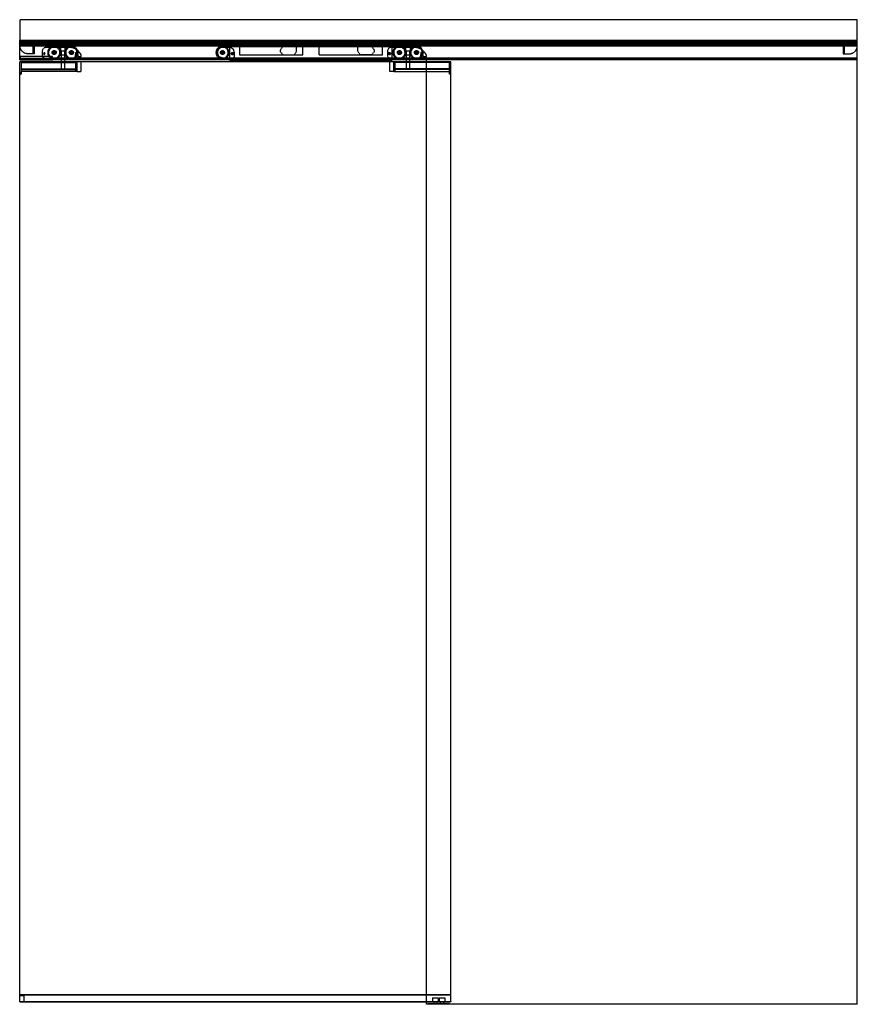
# Model space of a CAD drawing. Header units: millimetres. Extents: x 0 to 2050, y 0 to 2410.
import ezdxf

# ---------------------------------------------------------------- set-up
doc = ezdxf.new("R2010")
doc.units = ezdxf.units.MM
doc.header["$LTSCALE"] = 10
doc.linetypes.add('ALLCAD_Strich', pattern=[0.2, 0.15, -0.05])
doc.layers.add('BESCH_KONT_sich_schn_ansi_2d', color=40, linetype='Continuous')

msp = doc.modelspace()

# ---------------------------------------------------------------- linework, layer by layer
at = {"layer": 'BESCH_KONT_sich_schn_ansi_2d', "linetype": 'ALLCAD_Strich', "extrusion": (0, 1, -2.22045e-16)}
for p, q in [((2050, 2410), (0, 2410)), ((0, 2410), (0, 2360)), ((2050, 2360), (2050, 2410)), ((0, 2312.5), (0, 2360)), ((0, 2360), (2050, 2360)), ((0, 2358), (2050, 2358)), ((0, 2357), (2050, 2357)), ((0, 2356.5), (2050, 2356.5)), ((0, 2355.5), (0, 2355.5)), ((0, 2355.5), (0, 2355.5)), ((0, 2355.5), (0, 2355.5)), ((0, 2355.5), (0, 2355.5)), ((0, 2355.5), (0, 2355.5)), ((0, 2355.5), (0, 2355.5)), ((0, 2355.5), (0, 2355.5)), ((0, 2355.5), (0, 2355.5)), ((0, 2355.5), (0, 2355.5)), ((0, 2355.5), (0, 2355.5)), ((0, 2355.5), (0, 2355.5)), ((0, 2355.5), (0, 2355.5)), ((0, 2355.5), (0, 2355.5)), ((0, 2355.5), (0, 2355.5)), ((0, 2355.5), (0, 2355.5)), ((0, 2355.5), (0, 2355.5)), ((0, 2355.5), (0, 2355.5)), ((0, 2355.5), (0, 2355.5)), ((0, 2355.5), (0, 2355.5)), ((0, 2355.5), (0, 2355.5)), ((0, 2355.5), (0, 2355.5)), ((0, 2355.5), (0, 2355.5)), ((0, 2355.5), (0, 2355.5)), ((0, 2355.5), (2050, 2355.5)), ((253.9, 2354.5), (0, 2354.5)), ((2050, 2353.5), (0, 2353.5)), ((0, 2352.5), (2050, 2352.5)), ((0, 2351), (0, 2351)), ((0, 2351), (0, 2351)), ((0, 2351), (0, 2351)), ((0, 2351), (0, 2351)), ((0, 2351), (0, 2351)), ((0, 2351), (0, 2351)), ((0, 2351), (0, 2351)), ((0, 2351), (0, 2351)), ((0, 2351), (0, 2351)), ((0, 2351), (0, 2351)), ((0, 2351), (0, 2351)), ((0, 2351), (0, 2351)), ((0, 2351), (0, 2351)), ((0, 2351), (0, 2351)), ((0, 2351), (0, 2351)), ((0, 2351), (0, 2351)), ((32.5, 2351), (0, 2351)), ((0, 2351), (0, 2351)), ((0, 2351), (0, 2351)), ((0, 2351), (0, 2351)), ((0, 2351), (0, 2351)), ((0, 2351), (0, 2351)), ((0, 2351), (0, 2351)), ((0, 2351), (0, 2351)), ((0, 2349.5), (2050, 2349.5)), ((0, 2349), (2050, 2349)), ((0, 2348), (2050, 2348)), ((0, 2347.5), (2050, 2347.5)), ((0, 2346), (2050, 2346)), ((4, 2356.5), (4, 2354.5)), ((10, 2354.5), (4, 2354.5)), ((4.5, 2351), (4.5, 2350.5)), ((4.5, 2350.5), (9.5, 2350.5)), ((5, 2356.5), (5, 2351)), ((5, 2356.5), (5, 2354.5)), ((5, 2353.5), (5, 2351)), ((9, 2356.5), (9, 2351)), ((9, 2356.5), (9, 2354.5)), ((9, 2353.5), (9, 2351)), ((9.5, 2351), (9.5, 2350.5)), ((10, 2354.5), (10, 2356.5)), ((25, 2356.5), (25, 2354.5)), ((31, 2354.5), (25, 2354.5)), ((25.5, 2351), (25.5, 2350.5)), ((25.5, 2350.5), (30.5, 2350.5)), ((26, 2356.5), (26, 2351)), ((26, 2356.5), (26, 2354.5)), ((26, 2353.5), (26, 2351)), ((30, 2356.5), (30, 2351)), ((30, 2356.5), (30, 2354.5)), ((30, 2353.5), (30, 2351)), ((30.5, 2351), (30.5, 2350.5)), ((31, 2354.5), (31, 2356.5)), ((32.5, 2326.5), (32.5, 2351)), ((35, 2353.5), (35, 2326.5)), ((100, 2342), (64.5, 2342)), ((98.5, 2334), (98.5, 2342)), ((100, 2334), (100, 2342)), ((110, 2342), (100, 2342)), ((110, 2342), (110, 2334)), ((121.5, 2342), (110, 2342)), ((111.5, 2334), (111.5, 2342)), ((252, 2356.5), (252, 2354.5)), ((252.6, 2356.5), (252.6, 2354.5)), ((253.9, 2354.5), (254, 2354.5)), ((254, 2356.5), (254, 2354.5)), ((316, 2354.5), (254, 2354.5)), ((255.1, 2356.5), (255.1, 2354.5)), ((255.5, 2356.5), (255.5, 2354.5)), ((256, 2351.5), (255.5, 2354.5)), ((260, 2351.5), (256, 2351.5)), ((258, 2356.5), (258, 2351.5)), ((260, 2354.5), (260, 2351.5)), ((260, 2351.5), (262, 2351.5)), ((262, 2356.5), (262, 2351.5)), ((263, 2351.2), (264.2, 2350.6)), ((265.2, 2350.3), (266.4, 2350.3)), ((266.4, 2350.3), (265.8, 2347.7)), ((265.8, 2347.7), (265.8, 2346.7)), ((270, 2346.5), (265.8, 2346.5)), ((270, 2348.9), (270, 2348.9)), ((270, 2348.9), (270, 2348.9)), ((270, 2348.9), (270, 2348.9)), ((270, 2348.9), (270, 2348.9)), ((270, 2348.9), (270, 2348.9)), ((270, 2348.9), (270, 2348.9)), ((270, 2348.9), (270, 2348.9)), ((270, 2348.9), (270, 2348.9)), ((270, 2348.9), (270, 2348.9)), ((270, 2346.7), (270, 2348.9)), ((270, 2348.9), (270, 2348.9)), ((270, 2348.9), (270, 2348.9)), ((270, 2348.9), (270, 2348.9)), ((270, 2348.9), (270, 2348.9)), ((270, 2348.9), (270, 2348.9)), ((270, 2348.9), (270, 2348.9)), ((270, 2348.9), (270, 2348.9)), ((270, 2348.9), (270, 2348.9)), ((270, 2348.9), (270, 2348.9)), ((271, 2349.9), (273.6, 2349.9)), ((274.3, 2349.6), (277.7, 2346.5)), ((278.6, 2346.5), (277.7, 2346.5)), ((278.8, 2347), (278.8, 2351)), ((279.3, 2351.5), (290.7, 2351.5)), ((291.2, 2351), (291.2, 2347)), ((292.3, 2346.5), (291.4, 2346.5)), ((292.3, 2346.5), (295.7, 2349.6)), ((296.4, 2349.9), (299, 2349.9)), ((300, 2348.9), (300, 2346.7)), ((304.2, 2346.5), (300, 2346.5)), ((303.6, 2350.3), (304.8, 2350.3)), ((304.2, 2347.7), (303.6, 2350.3)), ((304.2, 2346.7), (304.2, 2347.7)), ((305.8, 2350.6), (307, 2351.2)), ((308, 2356.5), (308, 2351.5)), ((308, 2351.5), (310, 2351.5)), ((310, 2354.5), (310, 2351.5)), ((314, 2351.5), (310, 2351.5)), ((312, 2356.5), (312, 2351.5)), ((314.5, 2354.5), (314, 2351.5)), ((314.5, 2356.5), (314.5, 2354.5)), ((314.9, 2356.5), (314.9, 2354.5)), ((316, 2356.5), (316, 2354.5)), ((316, 2354.5), (316.1, 2354.5)), ((1386.9, 2354.5), (316.1, 2354.5)), ((317.4, 2356.5), (317.4, 2354.5)), ((318, 2356.5), (318, 2354.5)), ((512.5, 2342), (496, 2342)), ((513.5, 2343.5), (513.5, 2312.5)), ((911.5, 2343.5), (513.5, 2343.5)), ((537.5, 2343.5), (537.5, 2324)), ((648.5, 2350), (637.5, 2336)), ((650.5, 2350), (648.5, 2350)), ((650.5, 2343.5), (650.5, 2350)), ((663.5, 2350), (663.5, 2343.5)), ((677.5, 2350), (663.5, 2350)), ((677.5, 2332), (677.5, 2350)), ((692.5, 2324), (692.5, 2343.5)), ((732.5, 2324), (732.5, 2343.5)), ((827.5, 2332), (827.5, 2350)), ((827.5, 2350), (841.5, 2350)), ((841.5, 2350), (841.5, 2343.5)), ((854.5, 2350), (856.5, 2350)), ((854.5, 2343.5), (854.5, 2350)), ((856.5, 2350), (867.5, 2336)), ((887.5, 2324), (887.5, 2343.5)), ((911.5, 2342), (909.5, 2342)), ((945, 2342), (909.5, 2342)), ((911.5, 2312.5), (911.5, 2343.5)), ((943.5, 2334), (943.5, 2342)), ((945, 2334), (945, 2342)), ((955, 2342), (945, 2342)), ((955, 2342), (955, 2334)), ((966.5, 2342), (955, 2342)), ((956.5, 2334), (956.5, 2342)), ((1385, 2356.5), (1385, 2354.5)), ((1385.6, 2356.5), (1385.6, 2354.5)), ((1386.9, 2354.5), (1387, 2354.5)), ((1387, 2356.5), (1387, 2354.5)), ((1449, 2354.5), (1387, 2354.5)), ((1388.1, 2356.5), (1388.1, 2354.5)), ((1388.5, 2356.5), (1388.5, 2354.5)), ((1389, 2351.5), (1388.5, 2354.5)), ((1393, 2351.5), (1389, 2351.5)), ((1391, 2356.5), (1391, 2351.5)), ((1393, 2354.5), (1393, 2351.5)), ((1393, 2351.5), (1395, 2351.5)), ((1395, 2356.5), (1395, 2351.5)), ((1396, 2351.2), (1397.2, 2350.6)), ((1398.2, 2350.3), (1399.4, 2350.3)), ((1399.4, 2350.3), (1398.8, 2347.7)), ((1398.8, 2347.7), (1398.8, 2346.7)), ((1403, 2346.5), (1398.8, 2346.5)), ((1403, 2348.9), (1403, 2348.9)), ((1403, 2348.9), (1403, 2348.9)), ((1403, 2348.9), (1403, 2348.9)), ((1403, 2348.9), (1403, 2348.9)), ((1403, 2348.9), (1403, 2348.9)), ((1403, 2348.9), (1403, 2348.9)), ((1403, 2348.9), (1403, 2348.9)), ((1403, 2348.9), (1403, 2348.9)), ((1403, 2348.9), (1403, 2348.9)), ((1403, 2346.7), (1403, 2348.9)), ((1403, 2348.9), (1403, 2348.9)), ((1403, 2348.9), (1403, 2348.9)), ((1403, 2348.9), (1403, 2348.9)), ((1403, 2348.9), (1403, 2348.9)), ((1403, 2348.9), (1403, 2348.9)), ((1403, 2348.9), (1403, 2348.9)), ((1403, 2348.9), (1403, 2348.9)), ((1403, 2348.9), (1403, 2348.9)), ((1403, 2348.9), (1403, 2348.9)), ((1404, 2349.9), (1406.6, 2349.9)), ((1407.3, 2349.6), (1410.7, 2346.5)), ((1411.6, 2346.5), (1410.7, 2346.5)), ((1411.8, 2347), (1411.8, 2351)), ((1412.3, 2351.5), (1423.7, 2351.5)), ((1424.2, 2351), (1424.2, 2347)), ((1425.3, 2346.5), (1424.4, 2346.5)), ((1425.3, 2346.5), (1428.7, 2349.6)), ((1429.4, 2349.9), (1432, 2349.9)), ((1433, 2348.9), (1433, 2346.7)), ((1437.2, 2346.5), (1433, 2346.5)), ((1436.6, 2350.3), (1437.8, 2350.3)), ((1437.2, 2347.7), (1436.6, 2350.3)), ((1437.2, 2346.7), (1437.2, 2347.7)), ((1438.8, 2350.6), (1440, 2351.2)), ((1441, 2356.5), (1441, 2351.5)), ((1441, 2351.5), (1443, 2351.5)), ((1443, 2354.5), (1443, 2351.5)), ((1447, 2351.5), (1443, 2351.5)), ((1445, 2356.5), (1445, 2351.5)), ((1447.5, 2354.5), (1447, 2351.5)), ((1447.5, 2356.5), (1447.5, 2354.5)), ((1447.9, 2356.5), (1447.9, 2354.5)), ((1449, 2356.5), (1449, 2354.5)), ((1449, 2354.5), (1449.1, 2354.5)), ((2050, 2354.5), (1449.1, 2354.5)), ((1450.4, 2356.5), (1450.4, 2354.5)), ((1451, 2356.5), (1451, 2354.5)), ((2015, 2353.5), (2015, 2326.5)), ((2017.5, 2351), (2017.5, 2326.5)), ((2017.5, 2351), (2050, 2351)), ((2019, 2356.5), (2019, 2354.5)), ((2019, 2354.5), (2025, 2354.5)), ((2019.5, 2351), (2019.5, 2350.5)), ((2019.5, 2350.5), (2024.5, 2350.5)), ((2020, 2356.5), (2020, 2351)), ((2020, 2356.5), (2020, 2354.5)), ((2020, 2353.5), (2020, 2351)), ((2024, 2356.5), (2024, 2351)), ((2024, 2356.5), (2024, 2354.5)), ((2024, 2353.5), (2024, 2351)), ((2024.5, 2351), (2024.5, 2350.5)), ((2025, 2354.5), (2025, 2356.5)), ((2040, 2356.5), (2040, 2354.5)), ((2040, 2354.5), (2046, 2354.5)), ((2040.5, 2351), (2040.5, 2350.5)), ((2040.5, 2350.5), (2045.5, 2350.5)), ((2041, 2356.5), (2041, 2351)), ((2041, 2356.5), (2041, 2354.5)), ((2041, 2353.5), (2041, 2351)), ((2045, 2356.5), (2045, 2351)), ((2045, 2356.5), (2045, 2354.5)), ((2045, 2353.5), (2045, 2351)), ((2045.5, 2351), (2045.5, 2350.5)), ((2046, 2354.5), (2046, 2356.5)), ((2050, 0), (2050, 2360)), ((2050, 2351), (2050, 2351)), ((2050, 2351), (2050, 2351)), ((2050, 2351), (2050, 2351)), ((2050, 2351), (2050, 2351)), ((2050, 2351), (2050, 2351)), ((2050, 2351), (2050, 2351)), ((2050, 2351), (2050, 2351)), ((2050, 2351), (2050, 2351)), ((2050, 2351), (2050, 2351)), ((2050, 2351), (2050, 2351)), ((2050, 2351), (2050, 2351)), ((2050, 2351), (2050, 2351)), ((2050, 2351), (2050, 2351)), ((2050, 2351), (2050, 2351)), ((2050, 2351), (2050, 2351)), ((2050, 2351), (2050, 2351)), ((2050, 2351), (2050, 2351)), ((2050, 2351), (2050, 2351)), ((2050, 2351), (2050, 2351)), ((2050, 2351), (2050, 2351)), ((2050, 2351), (2050, 2351)), ((2050, 2351), (2050, 2351)), ((2050, 2351), (2050, 2351)), ((2050, 2351), (2050, 2351)), ((2050, 2351), (2050, 2351)), ((2050, 2351), (2050, 2351)), ((2050, 2351), (2050, 2351)), ((0, 2315.5), (2050, 2315.5)), ((0, 2314), (2050, 2314)), ((80, 2320), (0.5, 2320)), ((0.5, 2312.5), (0.5, 2320)), ((1.5, 2312.5), (1.5, 2320)), ((35, 2326.5), (20, 2326.5)), ((54.5, 2332), (54.5, 2319.5)), ((54.5, 2319.5), (64.5, 2313.5)), ((80, 2312.5), (80, 2320)), ((80, 2312.5), (80, 2317)), ((80, 2317), (2050, 2317)), ((2050, 2315.9), (80, 2315.9)), ((2050, 2313.9), (80, 2313.9)), ((100, 2334), (98.5, 2334)), ((98.5, 2334), (100, 2334)), ((98.5, 2334), (98.5, 2324)), ((98.5, 2324), (111.5, 2324)), ((100, 2334), (110, 2334)), ((101, 2334), (101, 2313.5)), ((101, 2334), (101, 2324)), ((109, 2333), (101, 2333)), ((101, 2333), (101, 2312.5)), ((109, 2334), (109, 2313.5)), ((109, 2334), (109, 2324)), ((109, 2333), (109, 2312.5)), ((111.5, 2334), (110, 2334)), ((110, 2334), (111.5, 2334)), ((111.5, 2334), (111.5, 2324)), ((136.5, 2329.8), (136.5, 2324.8)), ((136.5, 2329.8), (145.9, 2329.8)), ((136.5, 2324.8), (136.5, 2324.8)), ((136.5, 2324.8), (136.5, 2319.5)), ((136.5, 2319.5), (136.5, 2324.8)), ((136.5, 2324.8), (141.5, 2324.8)), ((136.5, 2319.5), (136.5, 2319.5)), ((141.5, 2324.8), (141.5, 2319.8)), ((141.5, 2319.8), (141.5, 2315.8)), ((141.5, 2319.8), (149.5, 2319.8)), ((149.5, 2315.8), (141.5, 2315.8)), ((149.5, 2323.6), (149.5, 2319.8)), ((149.5, 2315.8), (149.5, 2319.8)), ((490.1, 2318.5), (510, 2313.5)), ((515, 2313.5), (525, 2318.5)), ((515, 2313.5), (525, 2318.5)), ((525, 2318.5), (525, 2329.5)), ((525, 2318.5), (525, 2329.5)), ((537.5, 2324), (537.5, 2324)), ((537.5, 2324), (537.5, 2324)), ((537.5, 2324), (537.5, 2324)), ((537.5, 2324), (537.5, 2324)), ((537.5, 2324), (537.5, 2324)), ((537.5, 2324), (537.5, 2324)), ((537.5, 2324), (537.5, 2324)), ((537.5, 2324), (537.5, 2324)), ((537.5, 2324), (537.5, 2324)), ((537.5, 2324), (537.5, 2324)), ((537.5, 2324), (692.5, 2324)), ((537.5, 2324), (537.5, 2324)), ((537.5, 2324), (537.5, 2324)), ((537.5, 2324), (537.5, 2324)), ((537.5, 2324), (537.5, 2324)), ((537.5, 2324), (537.5, 2324)), ((537.5, 2324), (537.5, 2324)), ((537.5, 2324), (537.5, 2324)), ((537.5, 2324), (537.5, 2324)), ((537.5, 2324), (537.5, 2324)), ((537.5, 2324), (537.5, 2324)), ((537.5, 2324), (537.5, 2324)), ((537.5, 2324), (537.5, 2324)), ((537.5, 2324), (537.5, 2324)), ((537.5, 2324), (537.5, 2324)), ((537.5, 2324), (537.5, 2324)), ((537.5, 2324), (537.5, 2324)), ((537.5, 2324), (537.5, 2324)), ((537.5, 2324), (537.5, 2324)), ((537.5, 2324), (537.5, 2324)), ((537.5, 2324), (537.5, 2324)), ((537.5, 2324), (537.5, 2324)), ((637.5, 2336), (637.5, 2332)), ((637.5, 2332), (643.8, 2324)), ((643.8, 2324), (671.2, 2324)), ((671.2, 2324), (677.5, 2332)), ((732.5, 2324), (887.5, 2324)), ((833.8, 2324), (827.5, 2332)), ((861.2, 2324), (833.8, 2324)), ((867.5, 2332), (861.2, 2324)), ((867.5, 2336), (867.5, 2332)), ((899.5, 2332), (899.5, 2319.5)), ((899.5, 2332), (899.5, 2319.5)), ((899.5, 2319.5), (909.5, 2313.5)), ((899.5, 2319.5), (909.5, 2313.5)), ((943.5, 2334), (945, 2334)), ((943.5, 2334), (943.5, 2324)), ((945, 2334), (943.5, 2334)), ((943.5, 2324), (956.5, 2324)), ((945, 2334), (955, 2334)), ((946, 2334), (946, 2324)), ((946, 2334), (946, 2313.5)), ((950, 2333), (946, 2333)), ((946, 2333), (946, 2312.5)), ((954, 2333), (950, 2333)), ((954, 2334), (954, 2324)), ((954, 2334), (954, 2313.5)), ((954, 2333), (954, 2312.5)), ((955, 2334), (956.5, 2334)), ((956.5, 2334), (955, 2334)), ((956.5, 2334), (956.5, 2324)), ((981.5, 2329.8), (981.5, 2324.8)), ((981.5, 2329.8), (990.9, 2329.8)), ((981.5, 2324.8), (981.5, 2324.8)), ((981.5, 2324.8), (981.5, 2319.5)), ((981.5, 2319.5), (981.5, 2324.8)), ((981.5, 2324.8), (986.5, 2324.8)), ((981.5, 2319.5), (981.5, 2319.5)), ((986.5, 2324.8), (986.5, 2319.8)), ((986.5, 2319.8), (986.5, 2315.8)), ((986.5, 2319.8), (994.5, 2319.8)), ((994.5, 2315.8), (986.5, 2315.8)), ((994.5, 2323.6), (994.5, 2319.8)), ((994.5, 2315.8), (994.5, 2319.8)), ((2015, 2326.5), (2030, 2326.5)), ((0, 2312.5), (995, 2312.5)), ((0, 2312), (0, 2312.5)), ((0, 2312), (80.5, 2312)), ((0, 7), (0, 2307)), ((995, 2307), (0, 2307)), ((1.5, 2312.5), (1.5, 2312.5)), ((1.5, 2312.5), (1.5, 2312.5)), ((1.5, 2312.5), (1.5, 2312.5)), ((1.5, 2312.5), (1.5, 2312.5)), ((1.5, 2312.5), (1.5, 2312.5)), ((1.5, 2312.5), (1.5, 2312.5)), ((1.5, 2312.5), (1.5, 2312.5)), ((1.5, 2312.5), (1.5, 2312.5)), ((1.5, 2312.5), (1.5, 2312.5)), ((1.5, 2312.5), (1.5, 2312.5)), ((1.5, 2312.5), (1.5, 2312.5)), ((1.5, 2312.5), (1.5, 2312.5)), ((1.5, 2312.5), (1.5, 2312.5)), ((1.5, 2312.5), (1.5, 2312.5)), ((1.5, 2312.5), (1.5, 2312.5)), ((1.5, 2312.5), (1.5, 2312.5)), ((1.5, 2312.5), (1.5, 2312.5)), ((1.5, 2312.5), (1.5, 2312.5)), ((1.5, 2312.5), (1.5, 2312.5)), ((1.5, 2312.5), (1.5, 2312.5)), ((1.5, 2312.5), (1.5, 2312.5)), ((1.5, 2312.5), (1.5, 2312.5)), ((1.5, 2312.5), (1.5, 2312.5)), ((3, 2307), (3, 2277)), ((3, 2307), (3, 2306)), ((3, 2306), (136, 2306)), ((3, 2305), (136, 2305)), ((3, 2305), (136, 2305)), ((3, 2290), (136, 2290)), ((3, 2290), (136, 2290)), ((64.5, 2313.5), (64.5, 2313.5)), ((64.5, 2313.5), (64.5, 2313.5)), ((64.5, 2313.5), (64.5, 2313.5)), ((64.5, 2313.5), (64.5, 2313.5)), ((64.5, 2313.5), (64.5, 2313.5)), ((64.5, 2313.5), (64.5, 2313.5)), ((64.5, 2313.5), (64.5, 2313.5)), ((64.5, 2313.5), (64.5, 2313.5)), ((64.5, 2313.5), (64.5, 2313.5)), ((64.5, 2313.5), (121.5, 2313.5)), ((64.5, 2313.5), (64.5, 2313.5)), ((64.5, 2313.5), (64.5, 2313.5)), ((64.5, 2313.5), (64.5, 2313.5)), ((64.5, 2313.5), (64.5, 2313.5)), ((64.5, 2313.5), (64.5, 2313.5)), ((64.5, 2313.5), (64.5, 2313.5)), ((64.5, 2313.5), (64.5, 2313.5)), ((64.5, 2313.5), (64.5, 2313.5)), ((64.5, 2313.5), (64.5, 2313.5)), ((64.5, 2313.5), (64.5, 2313.5)), ((64.5, 2313.5), (64.5, 2313.5)), ((64.5, 2313.5), (64.5, 2313.5)), ((64.5, 2313.5), (64.5, 2313.5)), ((64.5, 2313.5), (64.5, 2313.5)), ((64.5, 2313.5), (64.5, 2313.5)), ((64.5, 2313.5), (64.5, 2313.5)), ((64.5, 2313.5), (64.5, 2313.5)), ((64.5, 2313.5), (64.5, 2313.5)), ((64.5, 2313.5), (64.5, 2313.5)), ((64.5, 2313.5), (64.5, 2313.5)), ((64.5, 2313.5), (64.5, 2313.5)), ((64.5, 2313.5), (64.5, 2313.5)), ((80.5, 2312), (80.5, 2312.5)), ((101, 2312.5), (101, 2307)), ((101, 2307), (101, 2290)), ((101, 2305), (101, 2290)), ((109, 2312.5), (109, 2307)), ((109, 2307), (109, 2290)), ((109, 2305), (109, 2290)), ((136, 2307), (136, 2306)), ((136, 2306), (136, 2288)), ((140, 2283), (140, 2307)), ((150, 2283), (150, 2307)), ((510, 2313.5), (515, 2313.5)), ((513.5, 2313.5), (515, 2313.5)), ((513.5, 2312.5), (513.5, 2311)), ((513.5, 2311), (911.5, 2311)), ((905, 2307), (905, 2283)), ((909.5, 2313.5), (911.5, 2313.5)), ((909.5, 2313.5), (966.5, 2313.5)), ((911.5, 2311), (911.5, 2312.5)), ((915, 2283), (915, 2307)), ((919, 2306), (919, 2307)), ((919, 2288), (919, 2306)), ((1052, 2306), (919, 2306)), ((1052, 2305), (919, 2305)), ((1052, 2305), (919, 2305)), ((1052, 2290), (919, 2290)), ((1052, 2290), (919, 2290)), ((946, 2312.5), (946, 2307)), ((946, 2307), (946, 2290)), ((946, 2305), (946, 2290)), ((954, 2312.5), (954, 2307)), ((954, 2307), (954, 2290)), ((954, 2305), (954, 2290)), ((995, 0), (995, 2312.5)), ((995, 2312.5), (2050, 2312.5)), ((1055, 2307), (995, 2307)), ((1052, 2277), (1052, 2307)), ((1052, 2306), (1052, 2307)), ((1055, 7), (1055, 2307)), ((0, 2277), (3, 2277)), ((0, 2277), (3, 2277)), ((3, 2288), (136, 2288)), ((3, 2277), (3, 2283)), ((140, 2283), (3, 2283)), ((3, 2277), (3, 2277)), ((3, 2277), (3, 2277)), ((3, 2277), (3, 2277)), ((3, 2277), (3, 2277)), ((3, 2277), (3, 2277)), ((3, 2277), (3, 2277)), ((3, 2277), (3, 2277)), ((3, 2277), (3, 2277)), ((3, 2277), (3, 2277)), ((3, 2277), (3, 2277)), ((3, 2277), (3, 2277)), ((3, 2277), (3, 2277)), ((3, 2277), (3, 2277)), ((3, 2277), (3, 2277)), ((3, 2277), (3, 2277)), ((3, 2277), (3, 2277)), ((3, 2277), (3, 2277)), ((3, 2277), (3, 2277)), ((136, 2288), (136, 2283)), ((140, 2283), (150, 2283)), ((915, 2283), (905, 2283)), ((915, 2283), (1052, 2283)), ((1052, 2288), (919, 2288)), ((919, 2283), (919, 2288)), ((1052, 2277), (1052, 2283)), ((1052, 2277), (1052, 2277)), ((1052, 2277), (1052, 2277)), ((1052, 2277), (1052, 2277)), ((1052, 2277), (1052, 2277)), ((1052, 2277), (1052, 2277)), ((1052, 2277), (1052, 2277)), ((1052, 2277), (1052, 2277)), ((1052, 2277), (1052, 2277)), ((1052, 2277), (1052, 2277)), ((1052, 2277), (1052, 2277)), ((1052, 2277), (1052, 2277)), ((1052, 2277), (1052, 2277)), ((1052, 2277), (1052, 2277)), ((1052, 2277), (1052, 2277)), ((1052, 2277), (1052, 2277)), ((1052, 2277), (1052, 2277)), ((1052, 2277), (1052, 2277)), ((1052, 2277), (1052, 2277)), ((1052, 2277), (1052, 2277)), ((1055, 2277), (1052, 2277)), ((1055, 2277), (1052, 2277)), ((0, 23.5), (-0.5, 23.5)), ((-0.5, 6), (-0.5, 23.5)), ((0, 6), (-0.5, 6)), ((0, 24), (1055, 24)), ((0, 24), (1055, 24)), ((0, 23), (1055, 23)), ((10, 22.5), (0, 22.5)), ((10, 21), (0, 21)), ((0, 7), (0, 6)), ((0, 6), (0, 7)), ((0, 7), (995, 7)), ((0, 7), (0, 7)), ((0, 7), (0, 7)), ((0, 7), (0, 7)), ((0, 7), (0, 7)), ((0, 7), (0, 7)), ((0, 7), (0, 7)), ((0, 7), (0, 7)), ((0, 7), (0, 7)), ((0, 7), (0, 7)), ((0, 7), (0, 7)), ((0, 7), (0, 7)), ((0, 7), (0, 7)), ((0, 7), (0, 7)), ((0, 7), (0, 7)), ((0, 7), (0, 7)), ((0, 7), (0, 7)), ((0, 7), (0, 7)), ((0, 7), (0, 7)), ((0, 7), (0, 7)), ((0, 7), (0, 7)), ((0, 7), (0, 7)), ((0, 7), (0, 7)), ((0, 7), (0, 7)), ((0, 6), (995, 6)), ((10, 22.5), (10, 6)), ((995, 7), (1055, 7)), ((995, 6), (1055, 6)), ((999, 2), (1051, 2)), ((999, 0), (999, 2)), ((1002, 0), (1002, 2)), ((1007, 0), (1007, 2)), ((1007, 0), (1007, 0)), ((1007, 0), (1007, 0)), ((1007, 0), (1007, 0)), ((1007, 0), (1007, 0)), ((1007, 0), (1007, 0)), ((1007, 0), (1007, 0)), ((1007, 0), (1007, 0)), ((1007, 0), (1007, 0)), ((1007, 0), (1007, 0)), ((1007, 0), (1007, 0)), ((1007, 0), (1007, 0)), ((1007, 0), (1007, 0)), ((1007, 0), (1007, 0)), ((1007, 0), (1007, 0)), ((1007, 0), (1007, 0)), ((1007, 0), (1007, 0)), ((1007, 0), (1007, 0)), ((1010, 16), (1017, 16)), ((1010, 16), (1010, 7)), ((1010, 7), (1010, 7)), ((1010, 7), (1010, 7)), ((1010, 7), (1010, 7)), ((1010, 7), (1010, 7)), ((1010, 7), (1010, 7)), ((1010, 7), (1010, 7)), ((1010, 7), (1010, 7)), ((1010, 7), (1010, 7)), ((1010, 7), (1010, 7)), ((1010, 7), (1010, 7)), ((1010, 7), (1010, 7)), ((1010, 7), (1010, 7)), ((1010, 7), (1010, 7)), ((1010, 7), (1010, 7)), ((1010, 7), (1010, 7)), ((1010, 7), (1010, 7)), ((1010, 7), (1010, 7)), ((1010, 7), (1010, 7)), ((1010, 7), (1010, 7)), ((1010, 7), (1010, 7)), ((1010, 7), (1010, 7)), ((1010, 7), (1010, 7)), ((1010, 7), (1010, 7)), ((1010, 7), (1010, 7)), ((1010, 7), (1010, 7)), ((1010, 7), (1010, 7)), ((1010, 7), (1010, 7)), ((1010, 7), (1010, 7)), ((1010, 7), (1010, 7)), ((1010, 7), (1010, 7)), ((1010, 7), (1010, 7)), ((1013, 7), (1013, 2)), ((1017, 16), (1024, 16)), ((1021, 7), (1021, 2)), ((1024, 16), (1024, 7)), ((1026, 16), (1033, 16)), ((1026, 16), (1026, 7)), ((1026, 7), (1026, 7)), ((1026, 7), (1026, 7)), ((1026, 7), (1026, 7)), ((1026, 7), (1026, 7)), ((1026, 7), (1026, 7)), ((1026, 7), (1026, 7)), ((1026, 7), (1026, 7)), ((1026, 7), (1026, 7)), ((1026, 7), (1026, 7)), ((1026, 7), (1026, 7)), ((1026, 7), (1026, 7)), ((1026, 7), (1026, 7)), ((1026, 7), (1026, 7)), ((1026, 7), (1026, 7)), ((1026, 7), (1026, 7)), ((1026, 7), (1026, 7)), ((1026, 7), (1026, 7)), ((1026, 7), (1026, 7)), ((1026, 7), (1026, 7)), ((1026, 7), (1026, 7)), ((1026, 7), (1026, 7)), ((1026, 7), (1026, 7)), ((1026, 7), (1026, 7)), ((1026, 7), (1026, 7)), ((1026, 7), (1026, 7)), ((1026, 7), (1026, 7)), ((1026, 7), (1026, 7)), ((1026, 7), (1026, 7)), ((1026, 7), (1026, 7)), ((1026, 7), (1026, 7)), ((1026, 7), (1026, 7)), ((1029, 7), (1029, 2)), ((1033, 16), (1040, 16)), ((1037, 7), (1037, 2)), ((1040, 16), (1040, 7)), ((1043, 0), (1043, 2)), ((1048, 0), (1048, 2)), ((1051, 0), (1051, 2)), ((1055, 7), (1055, 6)), ((2050, 0), (995, 0))]:
    msp.add_line(p, q, dxfattribs=at)
at = {"layer": 'BESCH_KONT_sich_schn_ansi_2d', "linetype": 'ALLCAD_Strich', "extrusion": (0, -2.22045e-16, -1)}
for centre, radius in [((-84, 2329.5), 16), ((-84, 2329.5), 13.8), ((-126, 2329.5), 16), ((-126, 2329.5), 13.8), ((-496, 2329.5), 16), ((-496, 2329.5), 13.8), ((-929, 2329.5), 16), ((-929, 2329.5), 13.8), ((-971, 2329.5), 16), ((-971, 2329.5), 13.8), ((-59.5, 2327), 2), ((-84, 2329.5), 4), ((-84, 2329.5), 2.5), ((-84, 2329.5), 2), ((-126, 2329.5), 2.5), ((-126, 2329.5), 2), ((-496, 2329.5), 4), ((-496, 2329.5), 2.5), ((-496, 2329.5), 2), ((-520.5, 2327), 2), ((-904.5, 2327), 2), ((-929, 2329.5), 4), ((-929, 2329.5), 2.5), ((-929, 2329.5), 2), ((-971, 2329.5), 2.5), ((-971, 2329.5), 2)]:
    msp.add_circle(centre, radius, dxfattribs=at)
at = {"layer": 'BESCH_KONT_sich_schn_ansi_2d', "linetype": 'ALLCAD_Strich'}
for centre, radius in [((84, 2329.5), 5), ((126, 2329.5), 5), ((126, 2329.5), 4), ((496, 2329.5), 5), ((520.5, 2327), 3), ((520.5, 2327), 2), ((904.5, 2327), 3), ((904.5, 2327), 2), ((929, 2329.5), 5), ((971, 2329.5), 5), ((971, 2329.5), 4)]:
    msp.add_circle(centre, radius, dxfattribs=at)
at = {"layer": 'BESCH_KONT_sich_schn_ansi_2d', "linetype": 'ALLCAD_Strich', "extrusion": (0, -2.22045e-16, -1)}
for centre, radius, start, end in [((0, 2355.5), 0.00093, 90, 180), ((0, 2355.5), 0.00093, 180, 270), ((0, 2355.5), 0.00116, 90, 180), ((0, 2355.5), 0.00116, 180, 270), ((0, 2355.5), 0.00271, 0, 90), ((0, 2355.5), 0.00271, 270, 0), ((0, 2355.5), 0.00116, 90, 180), ((0, 2355.5), 0.00116, 180, 270), ((0, 2355.5), 0.00271, 0, 90), ((0, 2355.5), 0.00271, 270, 0), ((0, 2351), 0.00093, 90, 180), ((0, 2351), 0.00093, 180, 270), ((0, 2351), 0.00116, 90, 180), ((0, 2351), 0.00116, 180, 270), ((0, 2351), 0.00271, 360, 90), ((0, 2351), 0.00271, 270, 0), ((0, 2351), 0.00116, 90, 180), ((0, 2351), 0.00116, 180, 270), ((0, 2351), 0.00271, 360, 90), ((0, 2351), 0.00271, 270, 0), ((-20, 2346.5), 20, 270, 360), ((-262, 2349.5), 2, 90, 120), ((-271, 2348.9), 1, 0.0001, 90), ((-273.6, 2348.9), 1, 90, 132.6467), ((-279.3, 2351), 0.5, 0, 90), ((-290.7, 2351), 0.5, 90, 180), ((-296.4, 2348.9), 1, 47.3533, 90), ((-299, 2348.9), 1, 90, 179.9999), ((-308, 2349.5), 2, 60, 90), ((-1395, 2349.5), 2, 90, 120), ((-1404, 2348.9), 1, 0.0001, 90), ((-1406.6, 2348.9), 1, 90, 132.6467), ((-1412.3, 2351), 0.5, 0, 90), ((-1423.7, 2351), 0.5, 90, 180), ((-1429.4, 2348.9), 1, 47.3533, 90), ((-1432, 2348.9), 1, 90, 179.9999), ((-1441, 2349.5), 2, 60, 90), ((-2050, 2351), 0.00093, 270, 360), ((-2050, 2351), 0.00093, 0, 90), ((-2050, 2351), 0.00116, 360, 90), ((-2050, 2351), 0.00116, 270, 0), ((-2050, 2351), 0.00116, 90, 180), ((-2050, 2351), 0.00116, 180, 270), ((-2050, 2351), 0.00116, 360, 90), ((-2050, 2351), 0.00116, 270, 0), ((-2050, 2351), 0.00116, 90, 180), ((-2050, 2351), 0.00116, 180, 270), ((-1.5, 2312.5), 0.00093, 90, 180), ((-1.5, 2312.5), 0.00093, 180, 270), ((-1.5, 2312.5), 0.00116, 90, 180), ((-1.5, 2312.5), 0.00116, 180, 270), ((-1.5, 2312.5), 0.00271, 360, 90), ((-1.5, 2312.5), 0.00271, 270, 0), ((-1.5, 2312.5), 0.00116, 90, 180), ((-1.5, 2312.5), 0.00116, 180, 270), ((-1.5, 2312.5), 0.00271, 360, 90), ((-1.5, 2312.5), 0.00271, 270, 0), ((0, 7), 0.00093, 270, 0), ((0, 7), 0.00093, 0, 90), ((0, 7), 0.00116, 360, 90), ((0, 7), 0.00116, 270, 0), ((0, 7), 0.00116, 90, 180), ((0, 7), 0.00116, 180, 270), ((0, 7), 0.00116, 360, 90), ((0, 7), 0.00116, 270, 0), ((0, 7), 0.00116, 90, 180), ((0, 7), 0.00116, 180, 270)]:
    msp.add_arc(centre, radius, start, end, dxfattribs=at)
at = {"layer": 'BESCH_KONT_sich_schn_ansi_2d', "linetype": 'ALLCAD_Strich'}
for centre, radius, start, end in [((0, 2355.5), 0.00217, 270, 0), ((0, 2355.5), 0.00217, 360, 90), ((0, 2355.5), 0.00271, 270, 0), ((0, 2355.5), 0.00271, 0, 90), ((0, 2355.5), 0.00116, 180, 270), ((0, 2355.5), 0.00116, 90, 180), ((0, 2355.5), 0.00271, 270, 0), ((0, 2355.5), 0.00271, 0, 90), ((0, 2355.5), 0.00116, 180, 270), ((0, 2355.5), 0.00116, 90, 180), ((0, 2351), 0.00217, 270, 360), ((0, 2351), 0.00217, 0, 90), ((0, 2351), 0.00271, 270, 0), ((0, 2351), 0.00271, 360, 90), ((0, 2351), 0.00116, 180, 270), ((0, 2351), 0.00116, 90, 180), ((0, 2351), 0.00271, 270, 0), ((0, 2351), 0.00271, 360, 90), ((0, 2351), 0.00116, 180, 270), ((0, 2351), 0.00116, 90, 180), ((64.5, 2332), 10, 90, 180), ((121.3, 2311.3), 30.7, 36.9277, 89.7092), ((265.2, 2352.3), 2, 240, 270), ((266.3, 2346.7), 0.5, 180, 203.5782), ((269.5, 2346.7), 0.5, 336.4218, 359.9999), ((278, 2347), 0.801, 321.3195, 360), ((292, 2347), 0.801, 180, 218.6805), ((300.5, 2346.7), 0.5, 180.0001, 203.5782), ((303.7, 2346.7), 0.5, 336.4218, 0), ((304.8, 2352.3), 2, 270, 300), ((496, 2329.5), 12.5, 90, 241.9275), ((512.5, 2329.5), 12.5, 0, 90), ((512.5, 2329.5), 12.5, 0, 85.4114), ((909.5, 2332), 10, 90, 180), ((909.5, 2332), 10, 90, 180), ((966.3, 2311.3), 30.7, 36.9277, 89.7092), ((1398.2, 2352.3), 2, 240, 270), ((1399.3, 2346.7), 0.5, 180, 203.5782), ((1402.5, 2346.7), 0.5, 336.4218, 359.9999), ((1411, 2347), 0.801, 321.3195, 360), ((1425, 2347), 0.801, 180, 218.6805), ((1433.5, 2346.7), 0.5, 180.0001, 203.5782), ((1436.7, 2346.7), 0.5, 336.4218, 0), ((1437.8, 2352.3), 2, 270, 300), ((2030, 2346.5), 20, 270, 360), ((2050, 2351), 0.00217, 90, 180), ((2050, 2351), 0.00217, 180, 270), ((2050, 2351), 0.00271, 270, 0), ((2050, 2351), 0.00271, 90, 180), ((2050, 2351), 0.00271, 180, 270), ((2050, 2351), 0.00271, 270, 0), ((2050, 2351), 0.00271, 360, 90), ((2050, 2351), 0.00271, 90, 180), ((2050, 2351), 0.00271, 180, 270), ((2050, 2351), 0.00271, 360, 90), ((121.5, 2335.3), 21.7, 270, 313.6028), ((966.5, 2335.3), 21.7, 270, 313.6028), ((1.5, 2312.5), 0.00217, 270, 360), ((1.5, 2312.5), 0.00217, 0, 90), ((1.5, 2312.5), 0.00271, 270, 0), ((1.5, 2312.5), 0.00271, 360, 90), ((1.5, 2312.5), 0.00116, 180, 270), ((1.5, 2312.5), 0.00116, 90, 180), ((1.5, 2312.5), 0.00271, 270, 0), ((1.5, 2312.5), 0.00271, 360, 90), ((1.5, 2312.5), 0.00116, 180, 270), ((1.5, 2312.5), 0.00116, 90, 180), ((0, 7), 0.00217, 90, 180), ((0, 7), 0.00217, 180, 270), ((0, 7), 0.00271, 270, 360), ((0, 7), 0.00271, 0, 90), ((0, 7), 0.00271, 90, 180), ((0, 7), 0.00271, 180, 270), ((0, 7), 0.00271, 270, 360), ((0, 7), 0.00271, 0, 90), ((0, 7), 0.00271, 90, 180), ((0, 7), 0.00271, 180, 270)]:
    msp.add_arc(centre, radius, start, end, dxfattribs=at)
for points, knots in [([(145.9, 2329.8), (145.9, 2329.7), (145.9, 2329.7), (146.4, 2329), (146.9, 2328.4), (147.6, 2327.2), (148, 2326.6), (148.5, 2325.6), (148.7, 2325.2), (148.9, 2324.8)], [54.135366, 54.135366, 54.135366, 54.135366, 54.306619, 54.306619, 56.388856, 56.388856, 58.471094, 58.471094, 59.924963, 59.924963, 59.924963, 59.924963]), ([(148.9, 2324.8), (149, 2324.7), (149, 2324.7), (149.2, 2324.3), (149.3, 2324), (149.5, 2323.6)], [59.924963, 59.924963, 59.924963, 59.924963, 60.092535, 60.092535, 61.285505, 61.285505, 61.285505, 61.285505]), ([(990.9, 2329.8), (990.9, 2329.7), (990.9, 2329.7), (991.4, 2329), (991.9, 2328.4), (992.6, 2327.2), (993, 2326.6), (993.5, 2325.6), (993.7, 2325.2), (993.9, 2324.8)], [54.135366, 54.135366, 54.135366, 54.135366, 54.306619, 54.306619, 56.388856, 56.388856, 58.471094, 58.471094, 59.924963, 59.924963, 59.924963, 59.924963]), ([(993.9, 2324.8), (994, 2324.7), (994, 2324.7), (994.2, 2324.3), (994.3, 2324), (994.5, 2323.6)], [59.924963, 59.924963, 59.924963, 59.924963, 60.092535, 60.092535, 61.285505, 61.285505, 61.285505, 61.285505])]:
    msp.add_open_spline(points, degree=3, knots=knots, dxfattribs=at)

doc.saveas('drawing.dxf')
